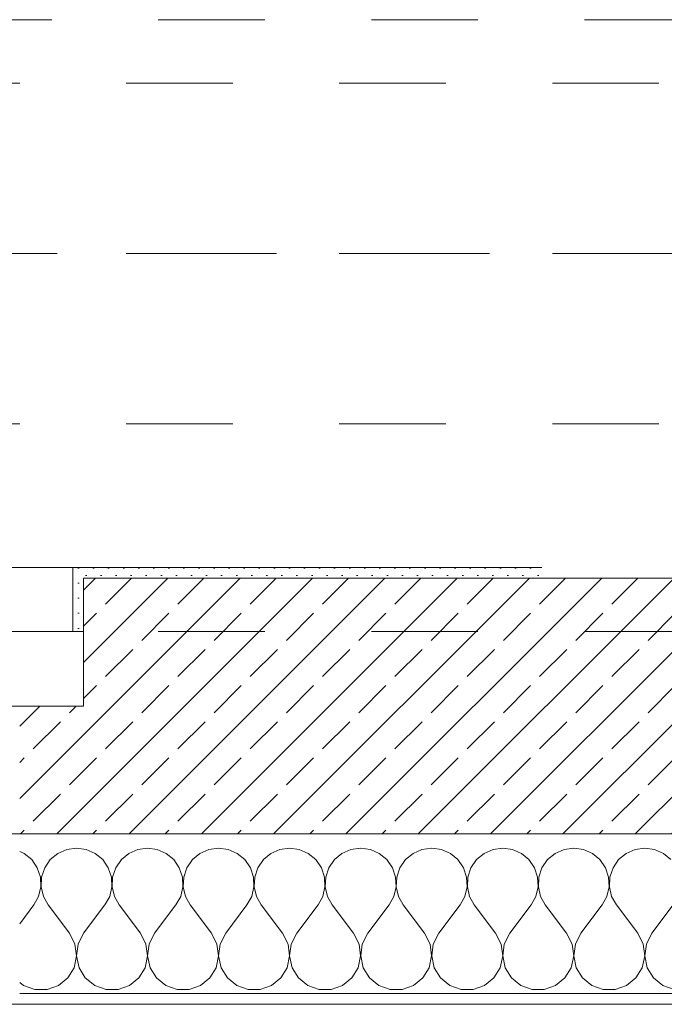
# Model space of a CAD drawing. Header units: metres. Extents: x -3.5 to 65.3, y -10.9 to 16.7.
# Tile 50 of 165: x 35.9 to 36.5, y -0.2 to 0.8. Entities that reach past the tile are written whole.
import ezdxf

# ---------------------------------------------------------------- set-up
doc = ezdxf.new("R2010")
doc.units = ezdxf.units.M
doc.header["$MEASUREMENT"] = 0
for name, pattern in [('Achse', [0.08, 0.04, -0.02, 0, -0.02]), ('Strichlinie doppelt', [0.218722, 0.105833, -0.042333, 0.028222, -0.042333]), ('Strichlinie eng', [0.046, 0.03, -0.016]), ('Untersicht', [0.04, 0.03, -0.01])]:
    doc.linetypes.add(name, pattern=pattern)
for name, color, linetype in [('102 - Bemaßung_ Beschriftung.Detail_ Ausschnitt', 7, 'Continuous'), ('451 - Universal.Achsen Raster', 7, 'Continuous'), ('603 - Struktur.Bodenplatte_ Decke Roh', 7, 'Continuous'), ('604 - Struktur.Wand Aussen', 7, 'Continuous'), ('608 - Struktur.Träger', 7, 'Continuous'), ('653 - Abdeckung.TB Verkofferung', 7, 'Continuous')]:
    doc.layers.add(name, color=color, linetype=linetype)
doc.styles.add('ERSTELLTER_STIL_1', font='txt')
doc.dimstyles.new('ERSTELLTER_STIL__1', dxfattribs={"dimtxt": 0.04, "dimasz": 0.02128, "dimexe": 0.18, "dimexo": 0.0625, "dimgap": 0, "dimtad": 1, "dimzin": 0, "dimdsep": 46, "dimtxsty": 'ERSTELLTER_STIL_1', "dimblk": 'ARROWHEAD_2', "dimblk1": 'ARROWHEAD_2', "dimblk2": 'ARROWHEAD_2', "dimcen": 0.09, "dimse1": 1, "dimse2": 1, "dimclrd": 7, "dimclre": 7, "dimclrt": 7, "dimazin": 0, "dimtfac": 1, "dimtdec": 4, "dimtmove": 0, "dimatfit": 3, "dimfxl": 1, "dimtolj": 1, "dimtzin": 0, "dimarcsym": 0})
pattern_1 = [(45, (0, 0), (-0.0070710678, 0.0070710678), [0, -0.01])]

# ---------------------------------------------------------------- blocks, each defined once
blk = doc.blocks.new('*X20')
at = {"layer": '604 - Struktur.Wand Aussen', "color": 7, "linetype": 'Continuous', "lineweight": 5}
for p, q in [((35.93333, -0.00833), (35.92422, -0.0096)), ((35.94244, -0.0096), (35.93333, -0.00833)), ((36, -0.00833), (35.99089, -0.0096)), ((36.00911, -0.0096), (36, -0.00833)), ((36.06667, -0.00833), (36.05756, -0.0096)), ((36.07578, -0.0096), (36.06667, -0.00833)), ((36.13333, -0.00833), (36.12422, -0.0096)), ((36.14244, -0.0096), (36.13333, -0.00833)), ((36.2, -0.00833), (36.19089, -0.0096)), ((36.20911, -0.0096), (36.2, -0.00833)), ((36.26667, -0.00833), (36.25756, -0.0096)), ((36.27578, -0.0096), (36.26667, -0.00833)), ((36.33333, -0.00833), (36.32422, -0.0096)), ((36.34244, -0.0096), (36.33333, -0.00833)), ((36.4, -0.00833), (36.39089, -0.0096)), ((36.40911, -0.0096), (36.4, -0.00833)), ((36.46667, -0.00833), (36.45756, -0.0096)), ((36.47578, -0.0096), (36.46667, -0.00833)), ((35.88419, -0.01331), (35.88, -0.01146)), ((35.89127, -0.01918), (35.88419, -0.01331)), ((35.91581, -0.01331), (35.90873, -0.01918)), ((35.92422, -0.0096), (35.91581, -0.01331)), ((35.95086, -0.01331), (35.94244, -0.0096)), ((35.95794, -0.01918), (35.95086, -0.01331)), ((35.98248, -0.01331), (35.97539, -0.01918)), ((35.99089, -0.0096), (35.98248, -0.01331)), ((36.01752, -0.01331), (36.00911, -0.0096)), ((36.02461, -0.01918), (36.01752, -0.01331)), ((36.04914, -0.01331), (36.04206, -0.01918)), ((36.05756, -0.0096), (36.04914, -0.01331)), ((36.08419, -0.01331), (36.07578, -0.0096)), ((36.09127, -0.01918), (36.08419, -0.01331)), ((36.11581, -0.01331), (36.10873, -0.01918)), ((36.12422, -0.0096), (36.11581, -0.01331)), ((36.15086, -0.01331), (36.14244, -0.0096)), ((36.15794, -0.01918), (36.15086, -0.01331)), ((36.18248, -0.01331), (36.17539, -0.01918)), ((36.19089, -0.0096), (36.18248, -0.01331)), ((36.21752, -0.01331), (36.20911, -0.0096)), ((36.22461, -0.01918), (36.21752, -0.01331)), ((36.24914, -0.01331), (36.24206, -0.01918)), ((36.25756, -0.0096), (36.24914, -0.01331)), ((36.28419, -0.01331), (36.27578, -0.0096)), ((36.29127, -0.01918), (36.28419, -0.01331)), ((36.31581, -0.01331), (36.30873, -0.01918)), ((36.32422, -0.0096), (36.31581, -0.01331)), ((36.35086, -0.01331), (36.34244, -0.0096)), ((36.35794, -0.01918), (36.35086, -0.01331)), ((36.38248, -0.01331), (36.37539, -0.01918)), ((36.39089, -0.0096), (36.38248, -0.01331)), ((36.41752, -0.01331), (36.40911, -0.0096)), ((36.42461, -0.01918), (36.41752, -0.01331)), ((36.44914, -0.01331), (36.44206, -0.01918)), ((36.45756, -0.0096), (36.44914, -0.01331)), ((36.48419, -0.01331), (36.47578, -0.0096)), ((36.49127, -0.01918), (36.48419, -0.01331)), ((35.89648, -0.02676), (35.89127, -0.01918)), ((35.89942, -0.03547), (35.89648, -0.02676)), ((35.90352, -0.02676), (35.90058, -0.03547)), ((35.90873, -0.01918), (35.90352, -0.02676)), ((35.96315, -0.02676), (35.95794, -0.01918)), ((35.96609, -0.03547), (35.96315, -0.02676)), ((35.97019, -0.02676), (35.96725, -0.03547)), ((35.97539, -0.01918), (35.97019, -0.02676)), ((36.02981, -0.02676), (36.02461, -0.01918)), ((36.03275, -0.03547), (36.02981, -0.02676)), ((36.03685, -0.02676), (36.03391, -0.03547)), ((36.04206, -0.01918), (36.03685, -0.02676)), ((36.09648, -0.02676), (36.09127, -0.01918)), ((36.09942, -0.03547), (36.09648, -0.02676)), ((36.10352, -0.02676), (36.10058, -0.03547)), ((36.10873, -0.01918), (36.10352, -0.02676)), ((36.16315, -0.02676), (36.15794, -0.01918)), ((36.16609, -0.03547), (36.16315, -0.02676)), ((36.17019, -0.02676), (36.16725, -0.03547)), ((36.17539, -0.01918), (36.17019, -0.02676)), ((36.22981, -0.02676), (36.22461, -0.01918)), ((36.23275, -0.03547), (36.22981, -0.02676)), ((36.23685, -0.02676), (36.23391, -0.03547)), ((36.24206, -0.01918), (36.23685, -0.02676)), ((36.29648, -0.02676), (36.29127, -0.01918)), ((36.29942, -0.03547), (36.29648, -0.02676)), ((36.30352, -0.02676), (36.30058, -0.03547)), ((36.30873, -0.01918), (36.30352, -0.02676)), ((36.36315, -0.02676), (36.35794, -0.01918)), ((36.36609, -0.03547), (36.36315, -0.02676)), ((36.37019, -0.02676), (36.36725, -0.03547)), ((36.37539, -0.01918), (36.37019, -0.02676)), ((36.42981, -0.02676), (36.42461, -0.01918)), ((36.43275, -0.03547), (36.42981, -0.02676)), ((36.43685, -0.02676), (36.43391, -0.03547)), ((36.44206, -0.01918), (36.43685, -0.02676)), ((35.89987, -0.04466), (35.89942, -0.03547)), ((35.90058, -0.03547), (35.90013, -0.04466)), ((35.96653, -0.04466), (35.96609, -0.03547)), ((35.96725, -0.03547), (35.9668, -0.04466)), ((36.0332, -0.04466), (36.03275, -0.03547)), ((36.03391, -0.03547), (36.03347, -0.04466)), ((36.09987, -0.04466), (36.09942, -0.03547)), ((36.10058, -0.03547), (36.10013, -0.04466)), ((36.16653, -0.04466), (36.16609, -0.03547)), ((36.16725, -0.03547), (36.1668, -0.04466)), ((36.2332, -0.04466), (36.23275, -0.03547)), ((36.23391, -0.03547), (36.23347, -0.04466)), ((36.29987, -0.04466), (36.29942, -0.03547)), ((36.30058, -0.03547), (36.30013, -0.04466)), ((36.36653, -0.04466), (36.36609, -0.03547)), ((36.36725, -0.03547), (36.3668, -0.04466)), ((36.4332, -0.04466), (36.43275, -0.03547)), ((36.43391, -0.03547), (36.43347, -0.04466)), ((35.89778, -0.05362), (35.89987, -0.04466)), ((35.90013, -0.04466), (35.90222, -0.05362)), ((35.96445, -0.05362), (35.96653, -0.04466)), ((35.9668, -0.04466), (35.96888, -0.05362)), ((36.03112, -0.05362), (36.0332, -0.04466)), ((36.03347, -0.04466), (36.03555, -0.05362)), ((36.09778, -0.05362), (36.09987, -0.04466)), ((36.10013, -0.04466), (36.10222, -0.05362)), ((36.16445, -0.05362), (36.16653, -0.04466)), ((36.1668, -0.04466), (36.16888, -0.05362)), ((36.23112, -0.05362), (36.2332, -0.04466)), ((36.23347, -0.04466), (36.23555, -0.05362)), ((36.29778, -0.05362), (36.29987, -0.04466)), ((36.30013, -0.04466), (36.30222, -0.05362)), ((36.36445, -0.05362), (36.36653, -0.04466)), ((36.3668, -0.04466), (36.36888, -0.05362)), ((36.43112, -0.05362), (36.4332, -0.04466)), ((36.43347, -0.04466), (36.43555, -0.05362)), ((35.89333, -0.06167), (35.89778, -0.05362)), ((35.90222, -0.05362), (35.90667, -0.06167)), ((35.96, -0.06167), (35.96445, -0.05362)), ((35.96888, -0.05362), (35.97333, -0.06167)), ((36.02667, -0.06167), (36.03112, -0.05362)), ((36.03555, -0.05362), (36.04, -0.06167)), ((36.09333, -0.06167), (36.09778, -0.05362)), ((36.10222, -0.05362), (36.10667, -0.06167)), ((36.16, -0.06167), (36.16445, -0.05362)), ((36.16888, -0.05362), (36.17333, -0.06167)), ((36.22667, -0.06167), (36.23112, -0.05362)), ((36.23555, -0.05362), (36.24, -0.06167)), ((36.29333, -0.06167), (36.29778, -0.05362)), ((36.30222, -0.05362), (36.30667, -0.06167)), ((36.36, -0.06167), (36.36445, -0.05362)), ((36.36888, -0.05362), (36.37333, -0.06167)), ((36.42667, -0.06167), (36.43112, -0.05362)), ((36.43555, -0.05362), (36.44, -0.06167)), ((35.88, -0.07944), (35.89333, -0.06167)), ((35.92667, -0.08833), (35.90667, -0.06167)), ((35.94, -0.08833), (35.96, -0.06167)), ((35.99333, -0.08833), (35.97333, -0.06167)), ((36.00667, -0.08833), (36.02667, -0.06167)), ((36.06, -0.08833), (36.04, -0.06167)), ((36.07333, -0.08833), (36.09333, -0.06167)), ((36.12667, -0.08833), (36.10667, -0.06167)), ((36.14, -0.08833), (36.16, -0.06167)), ((36.19333, -0.08833), (36.17333, -0.06167)), ((36.20667, -0.08833), (36.22667, -0.06167)), ((36.26, -0.08833), (36.24, -0.06167)), ((36.27333, -0.08833), (36.29333, -0.06167)), ((36.32667, -0.08833), (36.30667, -0.06167)), ((36.34, -0.08833), (36.36, -0.06167)), ((36.39333, -0.08833), (36.37333, -0.06167)), ((36.40667, -0.08833), (36.42667, -0.06167)), ((36.46, -0.08833), (36.44, -0.06167)), ((36.47333, -0.08833), (36.49333, -0.06167)), ((35.93182, -0.09839), (35.92667, -0.08833)), ((35.94, -0.08833), (35.93485, -0.09839)), ((35.99848, -0.09839), (35.99333, -0.08833)), ((36.00667, -0.08833), (36.00152, -0.09839)), ((36.06515, -0.09839), (36.06, -0.08833)), ((36.07333, -0.08833), (36.06818, -0.09839)), ((36.13182, -0.09839), (36.12667, -0.08833)), ((36.14, -0.08833), (36.13485, -0.09839)), ((36.19848, -0.09839), (36.19333, -0.08833)), ((36.20667, -0.08833), (36.20152, -0.09839)), ((36.26515, -0.09839), (36.26, -0.08833)), ((36.27333, -0.08833), (36.26818, -0.09839)), ((36.33182, -0.09839), (36.32667, -0.08833)), ((36.34, -0.08833), (36.33485, -0.09839)), ((36.39848, -0.09839), (36.39333, -0.08833)), ((36.40667, -0.08833), (36.40152, -0.09839)), ((36.46515, -0.09839), (36.46, -0.08833)), ((36.47333, -0.08833), (36.46818, -0.09839)), ((35.93331, -0.10959), (35.93182, -0.09839)), ((35.93485, -0.09839), (35.93336, -0.10959)), ((35.99998, -0.10959), (35.99848, -0.09839)), ((36.00152, -0.09839), (36.00002, -0.10959)), ((36.06664, -0.10959), (36.06515, -0.09839)), ((36.06818, -0.09839), (36.06669, -0.10959)), ((36.13331, -0.10959), (36.13182, -0.09839)), ((36.13485, -0.09839), (36.13336, -0.10959)), ((36.19998, -0.10959), (36.19848, -0.09839)), ((36.20152, -0.09839), (36.20002, -0.10959)), ((36.26664, -0.10959), (36.26515, -0.09839)), ((36.26818, -0.09839), (36.26669, -0.10959)), ((36.33331, -0.10959), (36.33182, -0.09839)), ((36.33485, -0.09839), (36.33336, -0.10959)), ((36.39998, -0.10959), (36.39848, -0.09839)), ((36.40152, -0.09839), (36.40002, -0.10959)), ((36.46664, -0.10959), (36.46515, -0.09839)), ((36.46818, -0.09839), (36.46669, -0.10959)), ((35.93097, -0.12065), (35.93331, -0.10959)), ((35.93336, -0.10959), (35.93569, -0.12065)), ((35.99764, -0.12065), (35.99998, -0.10959)), ((36.00002, -0.10959), (36.00236, -0.12065)), ((36.06431, -0.12065), (36.06664, -0.10959)), ((36.06669, -0.10959), (36.06903, -0.12065)), ((36.13097, -0.12065), (36.13331, -0.10959)), ((36.13336, -0.10959), (36.13569, -0.12065)), ((36.19764, -0.12065), (36.19998, -0.10959)), ((36.20002, -0.10959), (36.20236, -0.12065)), ((36.26431, -0.12065), (36.26664, -0.10959)), ((36.26669, -0.10959), (36.26903, -0.12065)), ((36.33097, -0.12065), (36.33331, -0.10959)), ((36.33336, -0.10959), (36.33569, -0.12065)), ((36.39764, -0.12065), (36.39998, -0.10959)), ((36.40002, -0.10959), (36.40236, -0.12065)), ((36.46431, -0.12065), (36.46664, -0.10959)), ((36.46669, -0.10959), (36.46903, -0.12065)), ((35.92508, -0.13029), (35.93097, -0.12065)), ((35.93569, -0.12065), (35.94159, -0.13029)), ((35.99175, -0.13029), (35.99764, -0.12065)), ((36.00236, -0.12065), (36.00825, -0.13029)), ((36.05841, -0.13029), (36.06431, -0.12065)), ((36.06903, -0.12065), (36.07492, -0.13029)), ((36.12508, -0.13029), (36.13097, -0.12065)), ((36.13569, -0.12065), (36.14159, -0.13029)), ((36.19175, -0.13029), (36.19764, -0.12065)), ((36.20236, -0.12065), (36.20825, -0.13029)), ((36.25841, -0.13029), (36.26431, -0.12065)), ((36.26903, -0.12065), (36.27492, -0.13029)), ((36.32508, -0.13029), (36.33097, -0.12065)), ((36.33569, -0.12065), (36.34159, -0.13029)), ((36.39175, -0.13029), (36.39764, -0.12065)), ((36.40236, -0.12065), (36.40825, -0.13029)), ((36.45841, -0.13029), (36.46431, -0.12065)), ((36.46903, -0.12065), (36.47492, -0.13029)), ((35.88, -0.13441), (35.8837, -0.13741)), ((35.8837, -0.13741), (35.89435, -0.14118)), ((35.90565, -0.14118), (35.9163, -0.13741)), ((35.9163, -0.13741), (35.92508, -0.13029)), ((35.94159, -0.13029), (35.95037, -0.13741)), ((35.95037, -0.13741), (35.96102, -0.14118)), ((35.97232, -0.14118), (35.98297, -0.13741)), ((35.98297, -0.13741), (35.99175, -0.13029)), ((36.00825, -0.13029), (36.01703, -0.13741)), ((36.01703, -0.13741), (36.02768, -0.14118)), ((36.03898, -0.14118), (36.04963, -0.13741)), ((36.04963, -0.13741), (36.05841, -0.13029)), ((36.07492, -0.13029), (36.0837, -0.13741)), ((36.0837, -0.13741), (36.09435, -0.14118)), ((36.10565, -0.14118), (36.1163, -0.13741)), ((36.1163, -0.13741), (36.12508, -0.13029)), ((36.14159, -0.13029), (36.15037, -0.13741)), ((36.15037, -0.13741), (36.16102, -0.14118)), ((36.17232, -0.14118), (36.18297, -0.13741)), ((36.18297, -0.13741), (36.19175, -0.13029)), ((36.20825, -0.13029), (36.21703, -0.13741)), ((36.21703, -0.13741), (36.22768, -0.14118)), ((36.23898, -0.14118), (36.24963, -0.13741)), ((36.24963, -0.13741), (36.25841, -0.13029)), ((36.27492, -0.13029), (36.2837, -0.13741)), ((36.2837, -0.13741), (36.29435, -0.14118)), ((36.30565, -0.14118), (36.3163, -0.13741)), ((36.3163, -0.13741), (36.32508, -0.13029)), ((36.34159, -0.13029), (36.35037, -0.13741)), ((36.35037, -0.13741), (36.36102, -0.14118)), ((36.37232, -0.14118), (36.38297, -0.13741)), ((36.38297, -0.13741), (36.39175, -0.13029)), ((36.40825, -0.13029), (36.41703, -0.13741)), ((36.41703, -0.13741), (36.42768, -0.14118)), ((36.43898, -0.14118), (36.44963, -0.13741)), ((36.44963, -0.13741), (36.45841, -0.13029)), ((36.47492, -0.13029), (36.4837, -0.13741)), ((36.4837, -0.13741), (36.49435, -0.14118)), ((35.89435, -0.14118), (35.90565, -0.14118)), ((35.96102, -0.14118), (35.97232, -0.14118)), ((36.02768, -0.14118), (36.03898, -0.14118)), ((36.09435, -0.14118), (36.10565, -0.14118)), ((36.16102, -0.14118), (36.17232, -0.14118)), ((36.22768, -0.14118), (36.23898, -0.14118)), ((36.29435, -0.14118), (36.30565, -0.14118)), ((36.36102, -0.14118), (36.37232, -0.14118)), ((36.42768, -0.14118), (36.43898, -0.14118))]:
    blk.add_line(p, q, dxfattribs=at)
blk = doc.blocks.new('*D188')
at = {"layer": '102 - Bemaßung_ Beschriftung.Detail_ Ausschnitt', "color": 7, "linetype": 'Continuous', "lineweight": 5}
for p, q in [((43.36099, 0.26308), (43.38899, 0.24692)), ((43.39599, 0.255), (43.35399, 0.255)), ((43.36099, 0.25308), (43.38899, 0.23692)), ((43.37499, 0.245), (43.37499, 0.255)), ((43.39599, 0.245), (43.35399, 0.245)), ((43.37499, 0.23131), (43.37499, 0.245))]:
    blk.add_line(p, q, dxfattribs=at)
at = {"layer": '102 - Bemaßung_ Beschriftung.Detail_ Ausschnitt', "color": 7, "lineweight": 5, "insert": (43.36699, 0.20655), "char_height": 0.04, "attachment_point": 7, "rotation": 90, "style": 'ERSTELLTER_STIL_1'}
blk.add_mtext('\\A1;{\\pql;\\fArial|b0|i0|c0|p38;1}', dxfattribs=at)
blk = doc.blocks.new('ARROWHEAD_2')
at = {"color": 0, "linetype": 'Continuous', "lineweight": 0}
for p, q in [((-0.378, -0.655), (0.378, 0.655)), ((0, 0), (-1, 0))]:
    blk.add_line(p, q, dxfattribs=at)
blk = doc.blocks.new('*D217')
at = {"layer": '102 - Bemaßung_ Beschriftung.Detail_ Ausschnitt', "color": 7, "linetype": 'Continuous', "lineweight": 5}
for p, q in [((39.93603, 0.26308), (39.96403, 0.24692)), ((39.97103, 0.255), (39.92903, 0.255)), ((39.93603, 0.25308), (39.96403, 0.23692)), ((39.95003, 0.245), (39.95003, 0.255)), ((39.97103, 0.245), (39.92903, 0.245)), ((39.95003, 0.23131), (39.95003, 0.245))]:
    blk.add_line(p, q, dxfattribs=at)
at = {"layer": '102 - Bemaßung_ Beschriftung.Detail_ Ausschnitt', "color": 7, "lineweight": 5, "insert": (39.94203, 0.20655), "char_height": 0.04, "attachment_point": 7, "rotation": 90, "style": 'ERSTELLTER_STIL_1'}
blk.add_mtext('\\A1;{\\pql;\\fArial|b0|i0|c0|p38;1}', dxfattribs=at)
blk = doc.blocks.new('*D277')
at = {"layer": '102 - Bemaßung_ Beschriftung.Detail_ Ausschnitt', "color": 7, "linetype": 'Continuous', "lineweight": 5}
for p, q in [((41.07099, 0.26308), (41.09899, 0.24692)), ((41.10599, 0.255), (41.06399, 0.255)), ((41.07099, 0.25308), (41.09899, 0.23692)), ((41.08499, 0.245), (41.08499, 0.255)), ((41.10599, 0.245), (41.06399, 0.245)), ((41.08499, 0.23131), (41.08499, 0.245))]:
    blk.add_line(p, q, dxfattribs=at)
at = {"layer": '102 - Bemaßung_ Beschriftung.Detail_ Ausschnitt', "color": 7, "lineweight": 5, "insert": (41.07699, 0.20655), "char_height": 0.04, "attachment_point": 7, "rotation": 90, "style": 'ERSTELLTER_STIL_1'}
blk.add_mtext('\\A1;{\\pql;\\fArial|b0|i0|c0|p38;1}', dxfattribs=at)
blk = doc.blocks.new('*D282')
at = {"layer": '102 - Bemaßung_ Beschriftung.Detail_ Ausschnitt', "color": 7, "linetype": 'Continuous', "lineweight": 5}
for p, q in [((41.17099, 0.26308), (41.19899, 0.24692)), ((41.20599, 0.255), (41.16399, 0.255)), ((41.17099, 0.25308), (41.19899, 0.23692)), ((41.18499, 0.245), (41.18499, 0.255)), ((41.20599, 0.245), (41.16399, 0.245)), ((41.18499, 0.23131), (41.18499, 0.245))]:
    blk.add_line(p, q, dxfattribs=at)
at = {"layer": '102 - Bemaßung_ Beschriftung.Detail_ Ausschnitt', "color": 7, "lineweight": 5, "insert": (41.17699, 0.20655), "char_height": 0.04, "attachment_point": 7, "rotation": 90, "style": 'ERSTELLTER_STIL_1'}
blk.add_mtext('\\A1;{\\pql;\\fArial|b0|i0|c0|p38;1}', dxfattribs=at)
blk = doc.blocks.new('*D288')
at = {"layer": '102 - Bemaßung_ Beschriftung.Detail_ Ausschnitt', "color": 7, "linetype": 'Continuous', "lineweight": 5}
for p, q in [((43.46099, 0.26308), (43.48899, 0.24692)), ((43.49599, 0.255), (43.45399, 0.255)), ((43.46099, 0.25308), (43.48899, 0.23692)), ((43.47499, 0.245), (43.47499, 0.255)), ((43.49599, 0.245), (43.45399, 0.245)), ((43.47499, 0.23131), (43.47499, 0.245))]:
    blk.add_line(p, q, dxfattribs=at)
at = {"layer": '102 - Bemaßung_ Beschriftung.Detail_ Ausschnitt', "color": 7, "lineweight": 5, "insert": (43.46699, 0.20655), "char_height": 0.04, "attachment_point": 7, "rotation": 90, "style": 'ERSTELLTER_STIL_1'}
blk.add_mtext('\\A1;{\\pql;\\fArial|b0|i0|c0|p38;1}', dxfattribs=at)
blk = doc.blocks.new('*D297')
at = {"layer": '102 - Bemaßung_ Beschriftung.Detail_ Ausschnitt', "color": 7, "linetype": 'Continuous', "lineweight": 5}
for p, q in [((43.26099, 0.26308), (43.28899, 0.24692)), ((43.29599, 0.255), (43.25399, 0.255)), ((43.26099, 0.25308), (43.28899, 0.23692)), ((43.27499, 0.245), (43.27499, 0.255)), ((43.29599, 0.245), (43.25399, 0.245)), ((43.27499, 0.23131), (43.27499, 0.245))]:
    blk.add_line(p, q, dxfattribs=at)
at = {"layer": '102 - Bemaßung_ Beschriftung.Detail_ Ausschnitt', "color": 7, "lineweight": 5, "insert": (43.26699, 0.20655), "char_height": 0.04, "attachment_point": 7, "rotation": 90, "style": 'ERSTELLTER_STIL_1'}
blk.add_mtext('\\A1;{\\pql;\\fArial|b0|i0|c0|p38;1}', dxfattribs=at)

msp = doc.modelspace()

# ---------------------------------------------------------------- hatches: boundary and pattern name
at = {"layer": '604 - Struktur.Wand Aussen', "linetype": 'Continuous', "lineweight": 0, "true_color": 0x000000}
h = msp.add_hatch(dxfattribs=at)
h.set_pattern_fill('Gips_0001', color=18, style=0, pattern_type=2)
h.set_pattern_definition(pattern_1)
h.paths.add_polyline_path([(35.94, 0.255), (35.93, 0.255), (35.93, 0.195), (35.94, 0.195)])
h = msp.add_hatch(dxfattribs=at)
h.set_pattern_fill('Gips_0001', color=18, style=0, pattern_type=2)
h.set_pattern_definition(pattern_1)
h.paths.add_polyline_path([(36.36999, 0.255), (35.94, 0.255), (35.94, 0.245), (36.36999, 0.245)])
h = msp.add_hatch(dxfattribs=at)
h.set_pattern_fill('Beton__Stahlbeton_0001', color=18, style=0, pattern_type=2)
h.set_pattern_definition([(45, (0, 0), (-0.033941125, 0.033941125), []), (45, (-0.01697, 0.01697), (-0.033941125, 0.033941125), [0.036, -0.012])])
h.paths.add_polyline_path([(35.94, 0.125), (35.88, 0.125), (35.88, 0.005), (37.2, 0.005), (37.2, 0.125), (37.14, 0.125), (37.14, 0.195), (37.14, 0.245), (35.94, 0.245), (35.94, 0.195)])
h = msp.add_hatch(dxfattribs=at)
h.set_pattern_fill('Verputz_0001', color=18, style=0, pattern_type=2)
h.set_pattern_definition([(0, (0, 0), (0, 0.034641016), [0, -0.02]), (0, (0.01, 0.01732), (0, 0.034641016), [0, -0.02])])
h.paths.add_polyline_path([(35.85, -0.155), (37.23, -0.155), (37.23, -0.145), (35.85, -0.145)])

# ---------------------------------------------------------------- linework, layer by layer
at = {"layer": '451 - Universal.Achsen Raster', "color": 160, "linetype": 'Strichlinie doppelt', "lineweight": 9, "true_color": 0x3232ff}
msp.add_line((64.93503, 0.54998), (-3.175, 0.54998), dxfattribs=at)
at = {"layer": '603 - Struktur.Bodenplatte_ Decke Roh', "color": 7, "linetype": 'Continuous', "lineweight": 18, "flags": 128}
msp.add_lwpolyline([(-0.015, 0.005), (43.89, 0.005)], dxfattribs=at)
at = {"layer": '604 - Struktur.Wand Aussen', "color": 7, "linetype": 'Continuous', "lineweight": 9}
for p, q in [((33.55, 0.255), (35.93, 0.255)), ((35.85, 0.195), (35.94, 0.195)), ((35.94, 0.125), (35.83, 0.125))]:
    msp.add_line(p, q, dxfattribs=at)
at = {"layer": '604 - Struktur.Wand Aussen', "color": 7, "linetype": 'Strichlinie eng', "lineweight": 9}
msp.add_line((33.55, 0.255), (35.93, 0.255), dxfattribs=at)
at = {"layer": '604 - Struktur.Wand Aussen', "color": 7, "linetype": 'Continuous', "lineweight": 5}
for p, q in [((35.93, 0.245), (35.93, 0.255)), ((35.94, 0.255), (35.93, 0.255)), ((35.93, 0.245), (35.93, 0.255)), ((35.93, 0.195), (35.93, 0.245)), ((35.93, 0.195), (35.93, 0.245)), ((35.94, 0.195), (35.93, 0.195)), ((35.94, 0.195), (35.93, 0.195)), ((35.94, 0.195), (35.93, 0.195)), ((35.88, -0.145), (37.2, -0.145))]:
    msp.add_line(p, q, dxfattribs=at)
at = {"layer": '604 - Struktur.Wand Aussen', "color": 7, "linetype": 'Continuous', "lineweight": 13}
for p, q in [((37.14, 0.245), (35.94, 0.245)), ((35.94, 0.245), (35.94, 0.195)), ((35.94, 0.125), (35.94, 0.195)), ((35.94, 0.125), (35.94, 0.195)), ((35.94, 0.125), (35.94, 0.195)), ((35.88, 0.125), (35.94, 0.125)), ((35.88, 0.125), (35.94, 0.125)), ((35.88, 0.125), (35.94, 0.125)), ((35.88, 0.005), (37.2, 0.005))]:
    msp.add_line(p, q, dxfattribs=at)
at = {"layer": '604 - Struktur.Wand Aussen', "color": 7, "linetype": 'Continuous', "lineweight": 5, "flags": 128}
for points in [[(36.36999, 0.255), (35.94, 0.255)], [(35.85, -0.155), (37.23, -0.155)]]:
    msp.add_lwpolyline(points, dxfattribs=at)
at = {"layer": '604 - Struktur.Wand Aussen', "color": 7, "linetype": 'Continuous', "lineweight": 9}
msp.add_point((35.93, 0.255), dxfattribs=at)
at = {"layer": '608 - Struktur.Träger', "color": 7, "linetype": 'Untersicht', "lineweight": 13}
for p, q in [((0.37999, 0.70998), (61.87999, 0.70998)), ((0.37999, 0.38998), (61.87999, 0.38998))]:
    msp.add_line(p, q, dxfattribs=at)
at = {"layer": '608 - Struktur.Träger', "color": 7, "linetype": 'Achse', "lineweight": 9}
msp.add_line((0.37999, 0.54998), (61.87999, 0.54998), dxfattribs=at)
at = {"layer": '653 - Abdeckung.TB Verkofferung', "color": 7, "linetype": 'Untersicht', "lineweight": 9}
for p, q in [((18.61003, 0.76948), (39.96999, 0.76948)), ((18.61003, 0.19498), (39.96999, 0.19498))]:
    msp.add_line(p, q, dxfattribs=at)

# ---------------------------------------------------------------- block references
at = {"layer": '604 - Struktur.Wand Aussen', "color": 7, "lineweight": 18}
msp.add_blockref('*X20', (0, 0), dxfattribs=at)

# ---------------------------------------------------------------- dimensions: what is measured, and where the dimension line sits
at = {"layer": '102 - Bemaßung_ Beschriftung.Detail_ Ausschnitt', "color": 7, "linetype": 'Continuous', "lineweight": 5}
for base, p2, picture, middle in [((43.37499, 0.255), (40.44002, 0.255), '*D188', (43.34699, 0.2218)), ((39.95003, 0.255), (40.44002, 0.255), '*D217', (39.92203, 0.2218)), ((41.08499, 0.255), (40.44002, 0.255), '*D277', (41.05699, 0.2218)), ((41.18499, 0.255), (40.44002, 0.255), '*D282', (41.15699, 0.2218)), ((43.47499, 0.255), (44.53999, 0.255), '*D288', (43.44699, 0.2218)), ((43.27499, 0.255), (43.56999, 0.255), '*D297', (43.24699, 0.2218))]:
    dim = msp.add_linear_dim(base=base, p1=(22.1775, 0.245), p2=p2, angle=90, dimstyle='ERSTELLTER_STIL__1', dxfattribs=at)
    dim.commit()
    dim.dimension.update_dxf_attribs({"geometry": picture, "text_midpoint": middle, "dimtype": 160, "text_rotation": 90})

doc.saveas('drawing.dxf')
